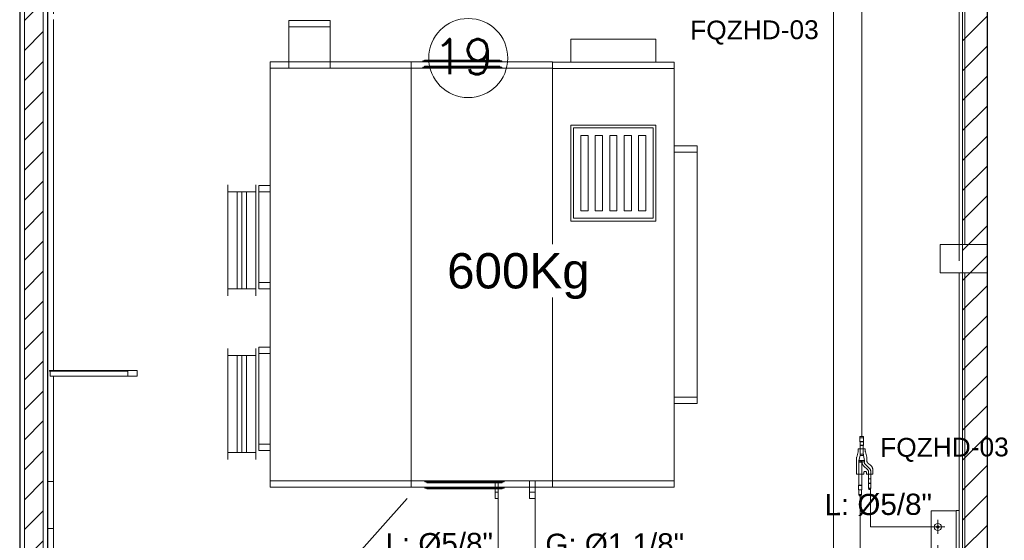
# Model space of a CAD drawing. Header units: metres. Extents: x 2.5 to 41.3, y -72.9 to -49.4.
# Tile 11 of 28: x 35 to 40.3, y -65.4 to -62.6. Entities that reach past the tile are written whole.
import ezdxf

# ---------------------------------------------------------------- set-up
doc = ezdxf.new("R2010")
doc.units = ezdxf.units.M
doc.linetypes.add('IMPORT-IMPORT-DASHDOT _2_', pattern=[25.4, 12.7, -6.35, 0, -6.35])
for name, color, linetype, lineweight in [('_0', 7, 'Continuous', 18), ('A-COLS', 7, 'Continuous', 18), ('A-FLOR', 7, 'Continuous', 18), ('A-GLAZ-CWMG', 7, 'Continuous', 18), ('A-WALL', 7, 'Continuous', 18), ('A-WALL-PATT', 7, 'Continuous', 18), ('G-ANNO-TEXT', 7, 'Continuous', 9), ('I-WALL', 7, 'Continuous', 18), ('M-EQPM', 7, 'Continuous', 18), ('M-HVAC-DUCT', 7, 'Continuous', 18), ('M-HVAC-DUCT-ANNO', 7, 'Continuous', 18), ('P-SANR-FIXT-IDEN', 7, 'Continuous', 9), ('S-BEAM', 7, 'Continuous', 18), ('S-COLS', 7, 'Continuous', 18)]:
    doc.layers.add(name, color=color, linetype=linetype, lineweight=lineweight)
for name, color, linetype, lineweight, true_color in [('HVAC-RFNT', 30, 'Continuous', 18, 0xff7f00), ('LAJE TÉCNICA -FRIG_dwg', 7, 'Continuous', 18, 0x767676), ('M-EQPM-IDEN', 1, 'Continuous', 9, 0xff0000), ('TUB_FRIGO', 30, 'Continuous', 18, 0xff7f00), ('TUB_FRIGO_VRF', 30, 'Continuous', 18, 0xff7f00)]:
    doc.layers.add(name, color=color, linetype=linetype, lineweight=lineweight, true_color=true_color)
doc.styles.add('Arial', font='arial.ttf', dxfattribs={"height": 0.1})
doc.styles.add('Arial_1', font='arial.ttf', dxfattribs={"height": 0.1125})
doc.styles.add('Arial_3', font='arial.ttf', dxfattribs={"height": 0.1875})
doc.styles.add('RomanS_IV25', font='romans_IV25.ttf', dxfattribs={"height": 0.1875})
pattern_1 = [(45, (21.555, -62.9), (-0.0795495, 0.0795495), [])]
pattern_2 = [(50, (21.555, -62.9), (0.546555, -0.047815), [0.05715, -0.62865]), (355, (21.555, -62.9), (-0.105728, 0.573166), [0.04572, -0.50292]), (100.451, (21.601, -62.904), (0.440828, 0.525349), [0.04857, -0.53427]), (46.184, (21.555, -62.748), (0.813237, -0.12613), [0.08573, -0.94298]), (96.636, (21.623, -62.758), (0.71221, 0.742287), [0.07286, -0.80141]), (351.184, (21.555, -62.748), (0.712217, 0.742274), [0.06858, -0.75438]), (21, (21.631, -62.786), (0.454846, -0.306795), [0.05715, -0.62865]), (326, (21.631, -62.786), (0.185405, 0.55256), [0.04572, -0.50292]), (71.451, (21.669, -62.811), (0.64025, 0.245763), [0.04857, -0.53427]), (37.5, (21.555, -62.9), (0.009261, 0.2536672), [0.02515, -0.47168, 0.02515, -0.48539, -0.50482]), (37.5, (21.555, -62.9), (0.009261, 0.2536672), [-1.007, 0.02515, -0.47968]), (7.5, (21.555, -62.9), (0.200456, 0.300546), [0.02515, -0.26594, 0.02515, -0.46025, -0.1924]), (7.5, (21.555, -62.9), (0.200456, 0.300546), [-0.77648, 0.02515, -0.16726]), (327.5, (21.385, -62.9), (0.4067682, -0.0171882), [0.02515, -0.16535, 0.02515, -0.56921, -0.78867]), (327.5, (21.385, -62.9), (0.4067682, -0.0171882), [-0.78486, 0.02515, -0.76352]), (317.5, (21.309, -62.9), (0.444383, 0.0762794), [0.02515, -0.2225, 0.02515, -0.36957, -0.56007]), (317.5, (21.309, -62.9), (0.444383, 0.0762794), [-0.64237, 0.02515, -0.53492])]

# ---------------------------------------------------------------- blocks, each defined once
blk = doc.blocks.new('Paredes 15 - Paredes 6-6874455-LAJE TÉCNICA - FRIGORÍFICA')
at = {"layer": 'A-WALL', "color": 253, "true_color": 0xaaaaaa}
blk.add_line((35.179, -68.442), (35.179, -54.3441), dxfattribs=at)
blk = doc.blocks.new('Rectangular Mullion - 50 x 150mm-V3-LAJE TÉCNICA - FRIGORÍFICA')
at = {"layer": 'A-GLAZ-CWMG', "color": 253, "true_color": 0xaaaaaa}
for p, q in [((35.1876, -54.9962), (35.1876, -55.0012)), ((35.6529, -54.9962), (35.1876, -54.9962)), ((35.1876, -55.0012), (35.6026, -55.0012)), ((35.1917, -55.0262), (35.1917, -55.0012)), ((35.6026, -55.0012), (35.6026, -55.0262)), ((35.6529, -55.0262), (35.6529, -54.9962)), ((35.1917, -55.0262), (35.6026, -55.0262)), ((35.6026, -55.0262), (35.6529, -55.0262))]:
    blk.add_line(p, q, dxfattribs=at)
blk = doc.blocks.new('4 GRE - ESCOLA DE CINEMA E AUDIOVISUAL CINE REX R07_rvt-1-LAJE TÉCNICA - FRIGORÍFICA')
at = {"layer": 'A-WALL-PATT', "true_color": 0xd4d4d4}
h = blk.add_hatch(dxfattribs=at)
h.set_pattern_fill('FP_2', color=254, style=0, pattern_type=2)
h.set_pattern_definition(pattern_1)
h.paths.add_polyline_path([(40.0373, -68.5214), (40.1673, -68.5214), (40.1673, -51.0704), (40.0373, -51.0704), (40.0373, -67.0466)])
h = blk.add_hatch(dxfattribs=at)
h.set_pattern_fill('FP_1', color=254, style=0, pattern_type=2)
h.set_pattern_definition(pattern_2)
h.paths.add_polyline_path([(35.1765, -68.5214), (35.1765, -68.5189), (35.0315, -68.5189), (35.0315, -54.842), (35.029, -54.842), (35.029, -68.5214), (35.1385, -68.5214)])
h = blk.add_hatch(dxfattribs=at)
h.set_pattern_fill('FP_2', color=254, style=0, pattern_type=2)
h.set_pattern_definition(pattern_1)
h.paths.add_polyline_path([(35.054, -68.4964), (35.154, -68.4964), (35.154, -54.842), (35.054, -54.842), (35.054, -67.9462)])
h = blk.add_hatch(dxfattribs=at)
h.set_pattern_fill('FP_1', color=254, style=0, pattern_type=2)
h.set_pattern_definition(pattern_2)
h.paths.add_polyline_path([(35.1765, -68.5214), (35.179, -68.5214), (35.179, -54.842), (35.1765, -54.842), (35.1765, -68.5189)])
at = {"layer": 'A-WALL', "color": 253, "true_color": 0xaaaaaa}
for p, q in [((35.029, -54.842), (35.029, -68.5214)), ((35.0315, -68.5189), (35.0315, -54.842)), ((35.054, -68.4964), (35.054, -54.842)), ((35.154, -68.4964), (35.154, -54.842)), ((35.1765, -68.5189), (35.1765, -54.842)), ((35.179, -68.5214), (35.179, -54.842))]:
    blk.add_line(p, q, dxfattribs=at)
at = {"layer": 'I-WALL', "color": 253, "true_color": 0xaaaaaa}
for p, q in [((40.1673, -68.5214), (40.1673, -51.0704)), ((40.0373, -51.1954), (40.0373, -68.5214))]:
    blk.add_line(p, q, dxfattribs=at)
at = {"layer": 'A-GLAZ-CWMG', "color": 253, "lineweight": 18, "true_color": 0xaaaaaa}
blk.add_blockref('Rectangular Mullion - 50 x 150mm-V3-LAJE TÉCNICA - FRIGORÍFICA', (0, -9.4686), dxfattribs=at)
at = {"layer": 'A-WALL', "color": 253, "lineweight": 18, "true_color": 0xaaaaaa}
blk.add_blockref('Paredes 15 - Paredes 6-6874455-LAJE TÉCNICA - FRIGORÍFICA', (0, 0), dxfattribs=at)
blk = doc.blocks.new('Family - V504-298899-LAJE TÉCNICA - FRIGORÍFICA')
at = {"layer": 'S-BEAM', "color": 253, "true_color": 0xaaaaaa}
for p, q in [((0.06, 2.1332), (-0.06, 2.1332)), ((-0.06, 2.1332), (-0.06, -2.1332)), ((0.06, -2.1332), (0.06, 2.1332)), ((-0.06, -2.1332), (0.06, -2.1332))]:
    blk.add_line(p, q, dxfattribs=at)
blk = doc.blocks.new('Family - V504-298901-LAJE TÉCNICA - FRIGORÍFICA')
at = {"layer": 'S-BEAM', "color": 253, "true_color": 0xaaaaaa}
for p, q in [((0.06, 1.1555), (-0.06, 1.1555)), ((-0.06, 1.1555), (-0.06, -1.1555)), ((0.06, -1.1555), (0.06, 1.1555)), ((-0.06, -1.1555), (0.06, -1.1555))]:
    blk.add_line(p, q, dxfattribs=at)
blk = doc.blocks.new('Family - P34-298911-LAJE TÉCNICA - FRIGORÍFICA')
at = {"layer": 'S-COLS', "color": 253, "true_color": 0xaaaaaa}
for p, q in [((0.125, 0.075), (-0.125, 0.075)), ((-0.125, 0.075), (-0.125, -0.075)), ((0.125, -0.075), (0.125, 0.075)), ((-0.125, -0.075), (0.125, -0.075))]:
    blk.add_line(p, q, dxfattribs=at)
blk = doc.blocks.new('Family - P34-301708-LAJE TÉCNICA - FRIGORÍFICA')
at = {"layer": 'S-COLS', "color": 253, "true_color": 0xaaaaaa}
for p, q in [((0.125, 0.075), (-0.125, 0.075)), ((-0.125, 0.075), (-0.125, -0.075)), ((0.125, -0.075), (0.125, 0.075)), ((-0.125, -0.075), (0.125, -0.075))]:
    blk.add_line(p, q, dxfattribs=at)
blk = doc.blocks.new('Family - P37-298917-LAJE TÉCNICA - FRIGORÍFICA')
at = {"layer": 'A-COLS', "color": 253, "true_color": 0xaaaaaa}
for p, q in [((0.0453, 0.125), (0.075, 0.125)), ((0.075, 0.125), (0.075, -0.125)), ((0.075, -0.125), (0.0453, -0.125))]:
    blk.add_line(p, q, dxfattribs=at)
blk = doc.blocks.new('Family - P37-301709-LAJE TÉCNICA - FRIGORÍFICA')
at = {"layer": 'S-COLS', "color": 253, "true_color": 0xaaaaaa}
for p, q in [((0.0453, 0.125), (0.075, 0.125)), ((0.075, 0.125), (0.075, -0.125)), ((0.075, -0.125), (0.0453, -0.125))]:
    blk.add_line(p, q, dxfattribs=at)
blk = doc.blocks.new('Family - V502-298927-LAJE TÉCNICA - FRIGORÍFICA')
at = {"layer": 'S-BEAM', "color": 253, "true_color": 0xaaaaaa}
for p, q in [((0.06, 1.4432), (0.0303, 1.4432)), ((0.06, 1.4432), (0.06, 0.3902)), ((0.06, 0.3602), (0.06, -1.4432)), ((0.0303, -1.4432), (0.06, -1.4432))]:
    blk.add_line(p, q, dxfattribs=at)
blk = doc.blocks.new('Family - V502-298929-LAJE TÉCNICA - FRIGORÍFICA')
at = {"layer": 'S-BEAM', "color": 253, "true_color": 0xaaaaaa}
for p, q in [((0.06, 1.785), (0.0303, 1.785)), ((0.06, 1.785), (0.06, 0.6994)), ((0.06, 0.6694), (0.06, -1.1943)), ((0.06, -1.2243), (0.06, -1.785)), ((0.0303, -1.785), (0.06, -1.785))]:
    blk.add_line(p, q, dxfattribs=at)
blk = doc.blocks.new('ESTRUTURAL CINE REX _011_IFC-1-LAJE TÉCNICA - FRIGORÍFICA')
at = {"layer": 'A-COLS', "color": 253, "lineweight": 18, "true_color": 0xaaaaaa}
for name, p in [('Family - P34-301708-LAJE TÉCNICA - FRIGORÍFICA', (40.0439, -63.8715)), ('Family - P37-301709-LAJE TÉCNICA - FRIGORÍFICA', (35.1336, -65.1805))]:
    blk.add_blockref(name, p, dxfattribs=at)
at = {"layer": 'S-BEAM', "color": 253, "lineweight": 18, "true_color": 0xaaaaaa}
for name, p in [('Family - V502-298929-LAJE TÉCNICA - FRIGORÍFICA', (35.1486, -63.2705)), ('Family - V504-298901-LAJE TÉCNICA - FRIGORÍFICA', (40.1089, -62.641)), ('Family - V504-298899-LAJE TÉCNICA - FRIGORÍFICA', (40.1089, -66.0797)), ('Family - V502-298927-LAJE TÉCNICA - FRIGORÍFICA', (35.1486, -66.7488))]:
    blk.add_blockref(name, p, dxfattribs=at)
at = {"layer": 'S-COLS', "color": 253, "lineweight": 18, "true_color": 0xaaaaaa}
for name, p in [('Family - P34-298911-LAJE TÉCNICA - FRIGORÍFICA', (40.0439, -63.8715)), ('Family - P37-298917-LAJE TÉCNICA - FRIGORÍFICA', (35.1336, -65.1805))]:
    blk.add_blockref(name, p, dxfattribs=at)
blk = doc.blocks.new('Família 40DV_Mod_Damper FanCoil - Tp05 40DV 670-1090391-LAJE TÉCNICA - FRIGORÍFICA')
at = {"layer": 'M-EQPM', "color": 1, "true_color": 0xff0000}
for p, q in [((0, -0.646), (0, 0)), ((0, 0), (2.224, 0)), ((2.224, 0), (2.224, -0.646)), ((1.923, -0.0969), (1.413, -0.0969)), ((1.413, -0.0969), (1.413, -0.5491)), ((1.923, -0.5491), (1.923, -0.0969)), ((1.428, -0.5341), (1.428, -0.1119)), ((1.428, -0.1119), (1.908, -0.1119)), ((1.468, -0.1503), (1.468, -0.1887)), ((1.868, -0.1503), (1.468, -0.1503)), ((1.868, -0.1887), (1.868, -0.1503)), ((1.908, -0.1119), (1.908, -0.5341)), ((1.468, -0.1887), (1.868, -0.1887)), ((1.468, -0.227), (1.468, -0.2654)), ((1.868, -0.227), (1.468, -0.227)), ((1.868, -0.2654), (1.868, -0.227)), ((1.468, -0.2654), (1.868, -0.2654)), ((1.468, -0.3038), (1.468, -0.3422)), ((1.868, -0.3038), (1.468, -0.3038)), ((1.868, -0.3422), (1.868, -0.3038)), ((1.468, -0.3422), (1.868, -0.3422)), ((1.468, -0.3806), (1.468, -0.419)), ((1.868, -0.3806), (1.468, -0.3806)), ((1.868, -0.419), (1.868, -0.3806)), ((1.468, -0.419), (1.868, -0.419)), ((1.468, -0.4573), (1.468, -0.4957)), ((1.868, -0.4573), (1.468, -0.4573)), ((1.868, -0.4957), (1.868, -0.4573)), ((1.468, -0.4957), (1.868, -0.4957)), ((1.413, -0.5491), (1.923, -0.5491)), ((1.908, -0.5341), (1.428, -0.5341)), ((2.224, -0.646), (0, -0.646)), ((0.4448, -0.768), (0.4448, -0.646)), ((1.7792, -0.646), (1.7792, -0.768)), ((1.7792, -0.768), (0.4448, -0.768))]:
    blk.add_line(p, q, dxfattribs=at)
blk = doc.blocks.new('Família 40DV_Mod_Troc_Vent FanCoil - Tp05 39DV 670-872645-LAJE TÉCNICA - FRIGORÍFICA')
at = {"layer": 'M-EQPM', "color": 1, "true_color": 0xff0000}
for p, q in [((0.194, 0.81), (0.709, 0.81)), ((0.194, 0.75), (0.194, 0.81)), ((0.709, 0.81), (0.709, 0.75)), ((1.053, 0.81), (1.568, 0.81)), ((1.053, 0.75), (1.053, 0.81)), ((1.568, 0.81), (1.568, 0.75)), ((0, 0), (0, 0.75)), ((0, 0.75), (2.225, 0.75)), ((2.225, 0.75), (2.225, 0)), ((2.445, 0.65), (2.225, 0.65)), ((2.445, 0.65), (2.445, 0.43)), ((2.225, 0.43), (2.445, 0.43)), ((0, -0.75), (0, 0)), ((0, 0), (2.225, 0)), ((2.225, 0), (2.225, -0.75)), ((-0.005, -0.0828), (-0.01, -0.0828)), ((0, -0.0728), (-0.005, -0.0728)), ((2.23, -0.0606), (2.225, -0.0606)), ((2.235, -0.0708), (2.23, -0.0708)), ((-0.06, -0.4451), (-0.06, -0.461)), ((-0.01, -0.4451), (-0.06, -0.4451)), ((-0.06, -0.461), (-0.01, -0.461)), ((-0.01, -0.4828), (-0.005, -0.4828)), ((-0.005, -0.4928), (0, -0.4928)), ((2.225, -0.4806), (2.23, -0.4806)), ((2.23, -0.4708), (2.235, -0.4708)), ((0, -0.6287), (-0.06, -0.6287)), ((-0.06, -0.6287), (-0.06, -0.6573)), ((-0.06, -0.6573), (0, -0.6573)), ((2.225, -0.75), (0, -0.75))]:
    blk.add_line(p, q, dxfattribs=at)
at = {"layer": 'M-EQPM', "color": 1, "true_color": 0xff0000, "flags": 128}
for points in [[(-0.005, -0.4928), (-0.005, -0.4902), (-0.005, -0.4825), (-0.005, -0.4699), (-0.005, -0.4526), (-0.005, -0.4312), (-0.005, -0.4062), (-0.005, -0.3781), (-0.005, -0.3476), (-0.005, -0.3156), (-0.005, -0.2828), (-0.005, -0.2499), (-0.005, -0.2179), (-0.005, -0.1874), (-0.005, -0.1593), (-0.005, -0.1343), (-0.005, -0.1129), (-0.005, -0.0956), (-0.005, -0.083), (-0.005, -0.0753), (-0.005, -0.0728)], [(2.23, -0.0606), (2.23, -0.0632), (2.23, -0.0709), (2.23, -0.0835), (2.23, -0.1007), (2.23, -0.1221), (2.23, -0.1472), (2.23, -0.1753), (2.23, -0.2057), (2.23, -0.2378), (2.23, -0.2706), (2.23, -0.3035), (2.23, -0.3355), (2.23, -0.366), (2.23, -0.3941), (2.23, -0.4191), (2.23, -0.4405), (2.23, -0.4577), (2.23, -0.4703), (2.23, -0.478), (2.23, -0.4806)]]:
    blk.add_lwpolyline(points, dxfattribs=at)
at = {"layer": 'M-EQPM', "color": 1, "true_color": 0xff0000}
for points in [[(-0.01, -0.4828), (-0.01, -0.4828), (-0.01, -0.4814), (-0.01, -0.476), (-0.01, -0.4678), (-0.01, -0.4536), (-0.01, -0.4301), (-0.01, -0.3942), (-0.01, -0.3521), (-0.01, -0.291), (-0.01, -0.2274), (-0.01, -0.1713), (-0.01, -0.1384), (-0.01, -0.1141), (-0.01, -0.0972), (-0.01, -0.0857), (-0.01, -0.0828), (-0.01, -0.0828)], [(2.235, -0.0708), (2.235, -0.0708), (2.235, -0.0721), (2.235, -0.0775), (2.235, -0.0858), (2.235, -0.1), (2.235, -0.1234), (2.235, -0.1594), (2.235, -0.2014), (2.235, -0.2625), (2.235, -0.3262), (2.235, -0.3822), (2.235, -0.4152), (2.235, -0.4394), (2.235, -0.4563), (2.235, -0.4678), (2.235, -0.4708), (2.235, -0.4708)]]:
    blk.add_open_spline(points, degree=3, knots=[0, 0, 0, 0, 0.12083, 0.241661, 0.362491, 0.483322, 0.724983, 0.966644, 1.208305, 1.449966, 1.933288, 2.174949, 2.41661, 2.597855, 2.779101, 2.960347, 3.141593, 3.141593, 3.141593, 3.141593], dxfattribs=at)
blk = doc.blocks.new('Canvas Connection - Canvas Connection-1069012-LAJE TÉCNICA - FRIGORÍFICA')
at = {"layer": 'M-HVAC-DUCT'}
for p, q in [((0, 0.2945), (0, -0.2945)), ((0, 0.2575), (0, 0.2945)), ((0.15, 0.2945), (0.15, 0.2575)), ((0.15, -0.2945), (0.15, 0.2945)), ((0, 0.2575), (0.15, 0.2575)), ((0, -0.2575), (0, 0.2575)), ((0.15, 0.2575), (0, 0.2575)), ((0, 0.2575), (0, -0.2575)), ((0.15, 0.2575), (0.15, -0.2575)), ((0.15, -0.2575), (0.15, 0.2575)), ((0.15, -0.2575), (0, -0.2575)), ((0, -0.2575), (0.15, -0.2575)), ((0, -0.2945), (0, -0.2575)), ((0.15, -0.2575), (0.15, -0.2945))]:
    blk.add_line(p, q, dxfattribs=at)
at = {"layer": 'M-HVAC-DUCT-ANNO'}
for p, q in [((0.05, 0.2575), (0.05, -0.2575)), ((0.075, 0.2575), (0.075, -0.2575)), ((0.1, 0.2575), (0.1, -0.2575))]:
    blk.add_line(p, q, dxfattribs=at)
blk = doc.blocks.new('Canvas Connection - Canvas Connection-1069016-LAJE TÉCNICA - FRIGORÍFICA')
at = {"layer": 'M-HVAC-DUCT'}
for p, q in [((0, 0.2945), (0, -0.2945)), ((0, 0.2575), (0, 0.2945)), ((0.15, 0.2945), (0.15, 0.2575)), ((0.15, -0.2945), (0.15, 0.2945)), ((0, 0.2575), (0.15, 0.2575)), ((0, -0.2575), (0, 0.2575)), ((0.15, 0.2575), (0, 0.2575)), ((0, 0.2575), (0, -0.2575)), ((0.15, 0.2575), (0.15, -0.2575)), ((0.15, -0.2575), (0.15, 0.2575)), ((0.15, -0.2575), (0, -0.2575)), ((0, -0.2575), (0.15, -0.2575)), ((0, -0.2945), (0, -0.2575)), ((0.15, -0.2575), (0.15, -0.2945))]:
    blk.add_line(p, q, dxfattribs=at)
at = {"layer": 'M-HVAC-DUCT-ANNO'}
for p, q in [((0.05, 0.2575), (0.05, -0.2575)), ((0.075, 0.2575), (0.075, -0.2575)), ((0.1, 0.2575), (0.1, -0.2575))]:
    blk.add_line(p, q, dxfattribs=at)
blk = doc.blocks.new('LAJE TÉCNICA -FRIG_dwg_Família 40DV_Mod_Damper FanCoil - Tp05 40DV 670-701751-LAJE TÉCNICA -FRIG-1155275-LAJE TÉCNICA - FRIGORÍFICA')
at = {"layer": 'M-EQPM', "color": 1, "true_color": 0xff0000, "flags": 128}
blk.add_lwpolyline([(0, -0.646), (0, 0), (2.224, 0), (2.224, -0.646)], close=True, dxfattribs=at)
for points in [[(2.224, -0.0969), (2.346, -0.0969), (2.346, -0.5491), (2.224, -0.5491)], [(1.7792, -0.646), (1.7792, -0.768), (0.4448, -0.768), (0.4448, -0.646)]]:
    blk.add_lwpolyline(points, dxfattribs=at)
blk = doc.blocks.new('LAJE TÉCNICA -FRIG_dwg_Família 40DV_Mod_Troc_Vent FanCoil - Tp05 39DV 670-872645-LAJE TÉCNICA -FRIG-1155276-LAJE TÉCNICA - FRIGORÍFICA')
at = {"layer": 'M-EQPM', "color": 1, "true_color": 0xff0000}
for p, q in [((0, 0), (2.225, 0)), ((-0.005, -0.0828), (-0.01, -0.0828)), ((2.235, -0.0708), (2.23, -0.0708)), ((-0.01, -0.4828), (-0.005, -0.4828)), ((2.23, -0.4708), (2.235, -0.4708))]:
    blk.add_line(p, q, dxfattribs=at)
at = {"layer": 'M-EQPM', "color": 1, "true_color": 0xff0000, "flags": 128}
for points in [[(0.194, 0.75), (0.194, 0.81), (0.709, 0.81), (0.709, 0.75)], [(1.053, 0.75), (1.053, 0.81), (1.568, 0.81), (1.568, 0.75)], [(2.225, 0.65), (2.445, 0.65), (2.445, 0.43), (2.225, 0.43)], [(0, -0.0728), (-0.005, -0.0728), (-0.005, -0.0753), (-0.005, -0.083), (-0.005, -0.0956), (-0.005, -0.1129), (-0.005, -0.1343), (-0.005, -0.1593), (-0.005, -0.1874), (-0.005, -0.2179), (-0.005, -0.2499), (-0.005, -0.2828), (-0.005, -0.3156), (-0.005, -0.3476), (-0.005, -0.3781), (-0.005, -0.4062), (-0.005, -0.4312), (-0.005, -0.4526), (-0.005, -0.4699), (-0.005, -0.4825), (-0.005, -0.4902), (-0.005, -0.4928), (0, -0.4928)], [(2.225, -0.4806), (2.23, -0.4806), (2.23, -0.478), (2.23, -0.4703), (2.23, -0.4577), (2.23, -0.4405), (2.23, -0.4191), (2.23, -0.3941), (2.23, -0.366), (2.23, -0.3355), (2.23, -0.3035), (2.23, -0.2706), (2.23, -0.2378), (2.23, -0.2057), (2.23, -0.1753), (2.23, -0.1472), (2.23, -0.1221), (2.23, -0.1007), (2.23, -0.0835), (2.23, -0.0709), (2.23, -0.0632), (2.23, -0.0606), (2.225, -0.0606)], [(-0.01, -0.4451), (-0.06, -0.4451), (-0.06, -0.461), (-0.01, -0.461)], [(0, -0.6287), (-0.06, -0.6287), (-0.06, -0.6573), (0, -0.6573)]]:
    blk.add_lwpolyline(points, dxfattribs=at)
blk.add_lwpolyline([(0, -0.75), (0, 0), (0, 0.75), (2.225, 0.75), (2.225, 0), (2.225, -0.75)], close=True, dxfattribs=at)
at = {"layer": 'M-EQPM', "color": 1, "true_color": 0xff0000}
for points in [[(-0.01, -0.4828), (-0.01, -0.4828), (-0.01, -0.4814), (-0.01, -0.476), (-0.01, -0.4678), (-0.01, -0.4536), (-0.01, -0.4301), (-0.01, -0.3942), (-0.01, -0.3521), (-0.01, -0.291), (-0.01, -0.2274), (-0.01, -0.1713), (-0.01, -0.1384), (-0.01, -0.1141), (-0.01, -0.0972), (-0.01, -0.0857), (-0.01, -0.0828), (-0.01, -0.0828)], [(2.235, -0.0708), (2.235, -0.0708), (2.235, -0.0721), (2.235, -0.0775), (2.235, -0.0858), (2.235, -0.1), (2.235, -0.1234), (2.235, -0.1594), (2.235, -0.2014), (2.235, -0.2625), (2.235, -0.3262), (2.235, -0.3822), (2.235, -0.4152), (2.235, -0.4394), (2.235, -0.4563), (2.235, -0.4678), (2.235, -0.4708), (2.235, -0.4708)]]:
    blk.add_open_spline(points, degree=3, knots=[0, 0, 0, 0, 0.12083, 0.241661, 0.362491, 0.483322, 0.724983, 0.966644, 1.208305, 1.449966, 1.933288, 2.174949, 2.41661, 2.597855, 2.779101, 2.960347, 3.141593, 3.141593, 3.141593, 3.141593], dxfattribs=at)
blk = doc.blocks.new('LAJE TÉCNICA -FRIG_dwg_HVAC_CENTRO DE EVENTOS JCF_01 - 19 - REDE FRIGORÍFICA - LAJE TÉCNICA_dwg_AHUKZ04D E 05D-3651873-LAJE TÉCNICA - FRIGORÍFICA-1155278-LAJE TÉCNICA - FRIGORÍFICA')
at = {"layer": '_0', "color": 1, "true_color": 0xff0000}
for p, q in [((-22719.4034, 5043.867), (-22719.7534, 5043.867)), ((-22719.7534, 5043.717), (-22719.4034, 5043.717))]:
    blk.add_line(p, q, dxfattribs=at)
at = {"layer": '_0', "color": 2, "true_color": 0xffff00}
for p, q in [((-22719.7061, 5043.753), (-22719.631, 5043.753)), ((-22719.668, 5043.7155), (-22719.668, 5043.7906)), ((-22719.5711, 5043.753), (-22719.496, 5043.753)), ((-22719.4061, 5043.753), (-22719.331, 5043.753)), ((-22719.368, 5043.7155), (-22719.368, 5043.7906)), ((-22719.2711, 5043.753), (-22719.196, 5043.753)), ((-22719.233, 5043.7155), (-22719.233, 5043.7906))]:
    blk.add_line(p, q, dxfattribs=at)
at = {"layer": '_0', "color": 1, "true_color": 0xff0000, "flags": 128}
blk.add_lwpolyline([(-22719.7549, 5043.867), (-22719.1534, 5043.867), (-22719.1534, 5043.8496), (-22719.7549, 5043.8496)], close=True, dxfattribs=at)
blk.add_lwpolyline([(-22719.7534, 5043.8496), (-22719.7534, 5043.717), (-22719.1534, 5043.717), (-22719.1534, 5043.8496)], dxfattribs=at)
at = {"layer": '_0', "color": 2, "true_color": 0xffff00, "flags": 128}
blk.add_lwpolyline([(-22719.533, 5043.7906), (-22719.533, 5043.7155)], close=True, dxfattribs=at)
at = {"layer": '_0', "color": 1, "true_color": 0xff0000}
for centre, radius in [((-22719.668, 5043.753), 0.019), ((-22719.668, 5043.753), 0.00685), ((-22719.533, 5043.753), 0.019), ((-22719.533, 5043.753), 0.00685), ((-22719.368, 5043.753), 0.019), ((-22719.368, 5043.753), 0.00685), ((-22719.233, 5043.753), 0.019), ((-22719.233, 5043.753), 0.00685)]:
    blk.add_circle(centre, radius, dxfattribs=at)
blk = doc.blocks.new('LAJE TÉCNICA -FRIG_dwg_HVAC_CENTRO DE EVENTOS JCF_01 - 19 - REDE FRIGORÍFICA - LAJE TÉCNICA_dwg_A$C6C196F98-3651875-LAJE TÉCNICA - FRIGORÍFICA-1155279-LAJE TÉCNICA - FRIGORÍFICA')
at = {"layer": 'HVAC-RFNT'}
for p, q in [((-0.4485, 0.0013), (-0.4485, -0.0259)), ((-0.4352, 0.0756), (-0.4352, 0.0585)), ((-0.4125, -0.0259), (-0.4125, 0.0013)), ((-0.3936, 0.0566), (-0.3936, 0.0775)), ((-0.358, 0.0566), (-0.358, 0.0775)), ((-0.2178, -0.0252), (-0.2178, 0.0002)), ((-0.2038, 0.0021), (-0.2038, 0.0229)), ((-0.2038, 0.0028), (-0.2038, 0.0218)), ((-0.161, 0.0127), (-0.161, -0.0127)), ((-0.0735, -0.0134), (-0.0735, 0.0138)), ((-0.0436, -0.0146), (-0.0436, 0.0146)), ((-0.0106, -0.0157), (-0.0106, 0.0157)), ((-0.4902, -0.0017), (-0.4902, -0.0229)), ((-0.2155, -0.0218), (-0.2155, -0.0028)), ((-0.2136, -0.0017), (-0.2038, -0.0017)), ((-0.0754, -0.0127), (-0.1492, -0.0127))]:
    blk.add_line(p, q, dxfattribs=at)
at = {"layer": 'HVAC-RFNT', "color": 251, "true_color": 0x656565}
blk.add_line((-0.3167, -0.0434), (-0.1811, -0.0434), dxfattribs=at)
at = {"layer": 'HVAC-RFNT', "linetype": 'IMPORT-IMPORT-DASHDOT _2_'}
blk.add_line((-0.2136, -0.0123), (-0.2038, -0.0123), dxfattribs=at)
at = {"layer": 'HVAC-RFNT', "color": 251, "linetype": 'IMPORT-IMPORT-DASHDOT _2_', "true_color": 0x656565, "flags": 128}
blk.add_lwpolyline([(-0.1811, -0.0434), (-0.1792, -0.043), (-0.1773, -0.043), (-0.1758, -0.0426), (-0.1739, -0.0422), (-0.1296, -0.0309), (-0.1277, -0.0305), (-0.1258, -0.0301), (-0.1239, -0.0297), (-0.122, -0.0297), (-0.1057, -0.0297), (-0.1057, 0.0297), (-0.122, 0.0297), (-0.1239, 0.0297), (-0.1258, 0.0301), (-0.1277, 0.0305), (-0.1296, 0.0309), (-0.1739, 0.0422), (-0.1758, 0.0426), (-0.1773, 0.043), (-0.1792, 0.0434), (-0.1811, 0.0434), (-0.2038, 0.0434), (-0.2053, 0.0434), (-0.2072, 0.0434), (-0.2087, 0.0438), (-0.2106, 0.0441), (-0.2121, 0.0445), (-0.2136, 0.0449), (-0.2155, 0.0456), (-0.2171, 0.0464), (-0.2186, 0.0472), (-0.2201, 0.0483), (-0.2212, 0.0491), (-0.2227, 0.0502), (-0.2239, 0.0513), (-0.225, 0.0525), (-0.2265, 0.054), (-0.2273, 0.0551), (-0.2398, 0.0714), (-0.2409, 0.0729), (-0.2417, 0.0741), (-0.2428, 0.0752), (-0.244, 0.0763), (-0.2451, 0.0775), (-0.2462, 0.079), (-0.2477, 0.0797), (-0.2489, 0.0809), (-0.25, 0.082), (-0.2515, 0.0831), (-0.2527, 0.0839), (-0.2542, 0.0847), (-0.2553, 0.0858), (-0.2568, 0.0866), (-0.2583, 0.0873), (-0.2599, 0.0881), (-0.261, 0.0888), (-0.2625, 0.0896), (-0.264, 0.09), (-0.2655, 0.0907), (-0.2671, 0.0911), (-0.2686, 0.0915), (-0.2705, 0.0922), (-0.272, 0.0926), (-0.2735, 0.093), (-0.275, 0.093), (-0.2769, 0.0934), (-0.2784, 0.0938), (-0.2799, 0.0938), (-0.2818, 0.0938), (-0.2833, 0.0941), (-0.2849, 0.0941), (-0.3167, 0.0941), (-0.3167, 0.0403), (-0.3046, 0.0403), (-0.3034, 0.0403), (-0.3027, 0.04), (-0.3004, 0.0396), (-0.2985, 0.0384), (-0.297, 0.0369), (-0.2955, 0.0354), (-0.2947, 0.0335), (-0.294, 0.0316), (-0.294, 0.0305), (-0.294, 0.0294), (-0.294, 0.0282), (-0.294, 0.0271), (-0.2947, 0.0252), (-0.2955, 0.0233), (-0.297, 0.0218), (-0.2985, 0.0203), (-0.3004, 0.0191), (-0.3027, 0.0188), (-0.3034, 0.0184), (-0.3046, 0.0184), (-0.3167, 0.0184), (-0.3167, -0.0434)], dxfattribs=at)
at = {"layer": 'HVAC-RFNT', "flags": 128}
for points in [[(-0.2136, -0.0028), (-0.2155, -0.0028), (-0.2167, 0.0002), (-0.4106, 0.0002), (-0.4118, 0.0013), (-0.4493, 0.0013), (-0.4504, -0.0017)], [(-0.4375, 0.0597), (-0.4455, 0.0597), (-0.4455, 0.0748), (-0.4375, 0.0748)], [(-0.3959, 0.0756), (-0.4364, 0.0756), (-0.4375, 0.0748), (-0.4375, 0.0597), (-0.4364, 0.0585), (-0.3959, 0.0585), (-0.3959, 0.0756), (-0.3947, 0.0775), (-0.3568, 0.0775), (-0.3561, 0.0767)], [(-0.2136, -0.0218), (-0.2155, -0.0218), (-0.2167, -0.0252), (-0.4106, -0.0252), (-0.4106, 0.0002)], [(-0.2136, 0.0028), (-0.2186, 0.0028), (-0.2208, 0.0028), (-0.2227, 0.0032), (-0.2246, 0.0036), (-0.2269, 0.004), (-0.2288, 0.0044), (-0.2307, 0.0047), (-0.2326, 0.0055), (-0.2345, 0.0063), (-0.236, 0.007), (-0.2379, 0.0081), (-0.2398, 0.0089), (-0.2413, 0.01), (-0.2428, 0.0112), (-0.2447, 0.0127), (-0.2458, 0.0138), (-0.2474, 0.0153), (-0.2815, 0.0513), (-0.283, 0.0525), (-0.2845, 0.054), (-0.2864, 0.0551), (-0.2883, 0.0559), (-0.2902, 0.0566), (-0.2921, 0.0574), (-0.2943, 0.0574), (-0.2962, 0.0578), (-0.3561, 0.0578), (-0.3568, 0.0566), (-0.3947, 0.0566), (-0.3959, 0.0585)], [(-0.3561, 0.0578), (-0.3561, 0.0767), (-0.2962, 0.0767), (-0.2943, 0.0767), (-0.2921, 0.0763), (-0.2902, 0.0763), (-0.2883, 0.076), (-0.2864, 0.0752), (-0.2845, 0.0748), (-0.2826, 0.0741), (-0.2807, 0.0733), (-0.2788, 0.0725), (-0.2769, 0.0718), (-0.2754, 0.0706), (-0.2735, 0.0695), (-0.272, 0.0684), (-0.2705, 0.0669), (-0.269, 0.0657), (-0.2674, 0.0642), (-0.2337, 0.0286), (-0.2322, 0.0271), (-0.2303, 0.0256), (-0.2288, 0.0244), (-0.2269, 0.0237), (-0.225, 0.0229), (-0.2227, 0.0225), (-0.2208, 0.0222), (-0.2186, 0.0218), (-0.2136, 0.0218)], [(-0.2136, 0.0021), (-0.2038, 0.0021), (-0.2023, 0.0013), (-0.2019, 0.0002), (-0.2023, -0.0013), (-0.2038, -0.0017), (-0.2038, -0.0229), (-0.161, -0.0138), (-0.161, 0.0138), (-0.2038, 0.0229), (-0.2136, 0.0229), (-0.2136, -0.0229), (-0.2038, -0.0229)], [(-0.161, -0.0138), (-0.1492, -0.0138), (-0.1492, 0.0138), (-0.161, 0.0138)], [(-0.1492, 0.0127), (-0.0754, 0.0127), (-0.0746, 0.0138), (-0.0455, 0.0138), (-0.0455, -0.0134)], [(-0.0455, 0.0138), (-0.0447, 0.0146), (-0.0129, 0.0146), (-0.0129, -0.0146), (-0.0447, -0.0146), (-0.0455, -0.0134), (-0.0746, -0.0134), (-0.0754, -0.0127), (-0.0754, 0.0127)], [(-0.0129, 0.0146), (-0.0117, 0.0157), (0, 0.0157), (0, -0.0157), (-0.0117, -0.0157), (-0.0129, -0.0146)], [(-0.4921, -0.0036), (-0.5, -0.0036), (-0.5, -0.0214), (-0.4921, -0.0214), (-0.4913, -0.0229), (-0.4504, -0.0229), (-0.4493, -0.0259), (-0.4118, -0.0259), (-0.4106, -0.0252)], [(-0.4504, -0.0229), (-0.4504, -0.0017), (-0.4913, -0.0017), (-0.4921, -0.0036), (-0.4921, -0.0214)]]:
    blk.add_lwpolyline(points, dxfattribs=at)
blk = doc.blocks.new('LAJE TÉCNICA -FRIG_dwg-1114779-LAJE TÉCNICA - FRIGORÍFICA')
at = {"layer": 'A-FLOR', "color": 253, "true_color": 0x999999}
for p, q in [((18.4648, -0.8678), (18.4648, 1.4432)), ((18.4648, -2.9238), (18.4648, -1.0178))]:
    blk.add_line(p, q, dxfattribs=at)
at = {"layer": 'TUB_FRIGO', "color": 5, "true_color": 0x0000ff, "flags": 128}
blk.add_lwpolyline([(16.2112, -2.0961), (16.2112, -2.5161), (17.7963, -2.5161), (17.7963, 5.136), (14.4524, 5.136), (14.4524, 9.1326), (14.8286, 9.1326)], dxfattribs=at)
at = {"layer": 'TUB_FRIGO', "flags": 128}
for points in [[(14.818, 8.9845), (14.6024, 8.9845), (14.6024, 5.286), (17.9463, 5.286), (17.9463, -1.8004)], [(18.3318, -2.2815), (17.9936, -2.2815), (17.9936, -2.0815)], [(16.0149, -2.0961), (16.0149, -2.7082), (17.3954, -2.7082)], [(17.9385, -2.1159), (17.9385, -2.417), (18.3318, -2.417)]]:
    blk.add_lwpolyline(points, dxfattribs=at)
for name, p, rotation in [('LAJE TÉCNICA -FRIG_dwg_Família 40DV_Mod_Troc_Vent FanCoil - Tp05 39DV 670-872645-LAJE TÉCNICA -FRIG-1155276-LAJE TÉCNICA - FRIGORÍFICA', (15.5539, -2.0361), 89.9999999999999), ('LAJE TÉCNICA -FRIG_dwg_Família 40DV_Mod_Damper FanCoil - Tp05 40DV 670-701751-LAJE TÉCNICA -FRIG-1155275-LAJE TÉCNICA - FRIGORÍFICA', (16.3039, -2.0361), 89.9999999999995), ('LAJE TÉCNICA -FRIG_dwg_HVAC_CENTRO DE EVENTOS JCF_01 - 19 - REDE FRIGORÍFICA - LAJE TÉCNICA_dwg_AHUKZ04D E 05D-3651873-LAJE TÉCNICA - FRIGORÍFICA-1155278-LAJE TÉCNICA - FRIGORÍFICA', (-5026.0242, -22721.8114), 269.9984314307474)]:
    blk.add_blockref(name, p, dxfattribs=dict(rotation=rotation))
at = {"extrusion": (0, 0, -1), "xscale": 0.6310854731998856, "yscale": 0.6310854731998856, "zscale": -0.6310854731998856, "rotation": 90.00000000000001}
blk.add_blockref('LAJE TÉCNICA -FRIG_dwg_HVAC_CENTRO DE EVENTOS JCF_01 - 19 - REDE FRIGORÍFICA - LAJE TÉCNICA_dwg_A$C6C196F98-3651875-LAJE TÉCNICA - FRIGORÍFICA-1155279-LAJE TÉCNICA - FRIGORÍFICA', (-17.9463, -1.8004), dxfattribs=at)
at = {"layer": 'TUB_FRIGO', "color": 7, "char_height": 0.1, "width": 0.814133, "attachment_point": 2, "rotation": 0.2292, "line_spacing_factor": 0.941778, "style": 'Arial'}
for insert in [(17.3763, 0.4088), (18.3856, -1.8077)]:
    blk.add_mtext('FQZHD-03', dxfattribs=dict(at, insert=insert))
at = {"layer": 'TUB_FRIGO_VRF', "color": 7, "char_height": 0.1125, "attachment_point": 1, "rotation": 0.2292, "line_spacing_factor": 0.941778, "style": 'Arial_1'}
for s, insert, width in [('L: Ø5/8"', (17.7483, -2.1065), 0.683149), ('L: Ø5/8"', (15.4165, -2.3146), 0.683149), ('G: Ø1.1/8"', (16.266, -2.3173), 0.881482)]:
    blk.add_mtext(s, dxfattribs=dict(at, insert=insert, width=width))
blk = doc.blocks.new('M_Identificador de peça hidrossanitária_V2_BTS - Em caixas-890986-LAJE TÉCNICA - FRIGORÍFICA')
at = {"layer": 'P-SANR-FIXT-IDEN'}
blk.add_circle((0, 0), 0.0028, dxfattribs=at)
for start, end in [(360, 180), (180, 360)]:
    blk.add_arc((0, 0), 0.0028, start, end, dxfattribs=at)

msp = doc.modelspace()

# ---------------------------------------------------------------- linework, layer by layer
at = {"layer": 'A-FLOR', "color": 253, "true_color": 0xaaaaaa}
for p, q in [((40.0198, -63.7965), (40.0198, -61.4855)), ((40.0198, -65.8531), (40.0198, -63.9465))]:
    msp.add_line(p, q, dxfattribs=at)
at = {"layer": 'M-EQPM-IDEN'}
msp.add_line((37.0864, -65.1448), (36.6154, -65.6759), dxfattribs=at)

# ---------------------------------------------------------------- block references
at = {"lineweight": 5}
for name in ['4 GRE - ESCOLA DE CINEMA E AUDIOVISUAL CINE REX R07_rvt-1-LAJE TÉCNICA - FRIGORÍFICA', 'ESTRUTURAL CINE REX _011_IFC-1-LAJE TÉCNICA - FRIGORÍFICA']:
    msp.add_blockref(name, (0, 0), dxfattribs=at)
at = {"layer": 'LAJE TÉCNICA -FRIG_dwg', "color": 7}
msp.add_blockref('LAJE TÉCNICA -FRIG_dwg-1114779-LAJE TÉCNICA - FRIGORÍFICA', (21.555, -63.0153), dxfattribs=at)
at = {"layer": 'M-EQPM', "color": 1, "true_color": 0xff0000}
for name, p, rotation in [('Família 40DV_Mod_Troc_Vent FanCoil - Tp05 39DV 670-872645-LAJE TÉCNICA - FRIGORÍFICA', (37.1089, -65.0848), 89.9999999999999), ('Família 40DV_Mod_Damper FanCoil - Tp05 40DV 670-1090391-LAJE TÉCNICA - FRIGORÍFICA', (37.8589, -65.0848), 89.9999999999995)]:
    msp.add_blockref(name, p, dxfattribs=dict(at, rotation=rotation))
at = {"layer": 'M-HVAC-DUCT', "extrusion": (0, 0, -1), "rotation": 180}
for name, p in [('Canvas Connection - Canvas Connection-1069012-LAJE TÉCNICA - FRIGORÍFICA', (-36.1341, -63.7743)), ('Canvas Connection - Canvas Connection-1069016-LAJE TÉCNICA - FRIGORÍFICA', (-36.1341, -64.6439))]:
    msp.add_blockref(name, p, dxfattribs=at)
at = {"layer": 'P-SANR-FIXT-IDEN', "xscale": 74.99999999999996, "yscale": 74.99999999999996, "zscale": 74.99999999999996}
msp.add_blockref('M_Identificador de peça hidrossanitária_V2_BTS - Em caixas-890986-LAJE TÉCNICA - FRIGORÍFICA', (37.4114, -62.8061), dxfattribs=at)

# ---------------------------------------------------------------- texts
at = {"layer": 'P-SANR-FIXT-IDEN', "insert": (37.2251, -62.7049), "char_height": 0.1875, "width": 0.444937, "attachment_point": 1, "style": 'RomanS_IV25'}
msp.add_mtext('19', dxfattribs=at)

# ---------------------------------------------------------------- next in the draw order: texts
at = {"layer": 'G-ANNO-TEXT', "insert": (37.2993, -63.8422), "char_height": 0.1875, "width": 0.913924, "attachment_point": 1, "style": 'Arial_3', "bg_fill": 3, "box_fill_scale": 1.25, "bg_fill_color": 256, "bg_fill_true_color": 13158600, "bg_fill_transparency": 0}
msp.add_mtext('600Kg', dxfattribs=at)

doc.saveas('drawing.dxf')
